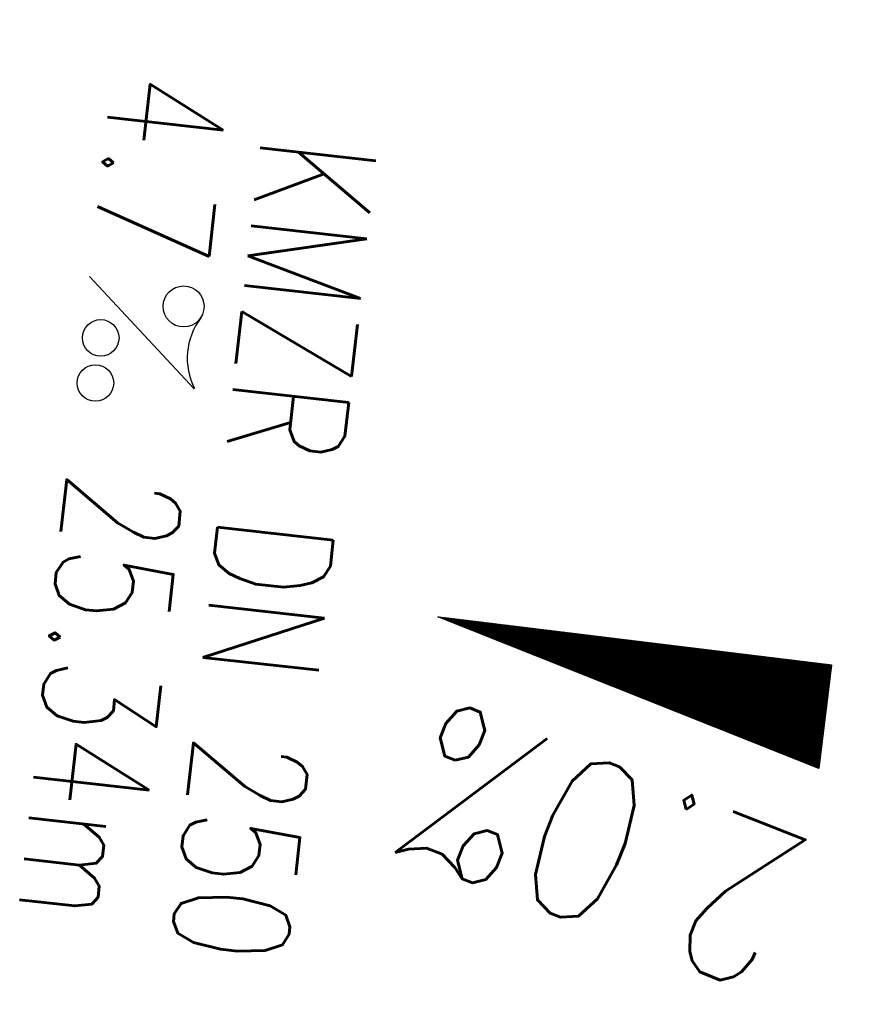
# Model space of a CAD drawing. Extents: x 459406 to 461721, y 413308 to 423218.
# Tile 9 of 256: x 460889 to 460902, y 413752 to 413768. Entities that reach past the tile are written whole.
import ezdxf
from ezdxf.enums import TextEntityAlignment as Align

# ---------------------------------------------------------------- set-up
doc = ezdxf.new("R2010")
doc.units = 0
doc.header["$LTSCALE"] = 2
doc.header["$MEASUREMENT"] = 0
doc.linetypes.add('AUSGEZOGEN', pattern=[0])
doc.linetypes.add('STRICHPT-X3', pattern=[3, 1.5, -0.75, 0, -0.75])
doc.layers.get('0').update_dxf_attribs({"linetype": 'AUSGEZOGEN'})
for name, color, linetype in [('ACHSE', 1, 'STRICHPT-X3'), ('FBR', 8, 'CONTINUOUS'), ('GEF', 7, 'AUSGEZOGEN'), ('TEXTO', 4, 'CONTINUOUS'), ('TEXTU', 4, 'CONTINUOUS')]:
    doc.layers.add(name, color=color, linetype=linetype)
doc.styles.add('ROMANS', font='romans.shx', dxfattribs={"width": 0.8})

# ---------------------------------------------------------------- blocks, each defined once
blk = doc.blocks.new('PROM')
blk.add_line((1.566, 1.817), (0.019, 0.015))
for centre, radius in [((0.317, 1.51), 0.317), ((0.943, 0.291), 0.283), ((1.645, 0.287), 0.283)]:
    blk.add_circle(centre, radius)
blk.add_arc((0.992, 2.682), 1.033, 239.1414, 303.3549)
blk = doc.blocks.new('*X8')
at = {"color": 0}
for p, q in [((725.827, 193.844), (727.436, 195.453)), ((725.827, 193.853), (727.427, 195.453)), ((725.827, 193.861), (727.418, 195.453)), ((725.827, 193.87), (727.409, 195.453)), ((725.827, 193.879), (727.401, 195.453)), ((725.827, 193.888), (727.392, 195.453)), ((725.827, 193.897), (727.383, 195.453)), ((725.827, 193.906), (727.374, 195.453)), ((725.827, 193.914), (727.365, 195.453)), ((725.827, 193.923), (727.356, 195.453)), ((725.827, 193.932), (727.347, 195.453)), ((725.827, 193.941), (727.339, 195.453)), ((725.827, 193.95), (727.33, 195.453)), ((725.827, 193.959), (727.321, 195.453)), ((725.827, 193.967), (727.312, 195.453)), ((725.827, 193.976), (727.303, 195.453)), ((725.827, 193.985), (727.294, 195.453)), ((725.827, 193.994), (727.286, 195.453)), ((725.827, 194.003), (727.277, 195.453)), ((725.827, 194.012), (727.268, 195.453)), ((725.827, 194.02), (727.259, 195.453)), ((725.827, 194.029), (727.25, 195.453)), ((725.827, 194.038), (727.241, 195.453)), ((725.827, 194.047), (727.233, 195.453)), ((725.827, 194.056), (727.224, 195.453)), ((725.827, 194.065), (727.215, 195.453)), ((725.827, 194.073), (727.206, 195.453)), ((725.827, 194.082), (727.197, 195.453)), ((725.827, 194.091), (727.188, 195.453)), ((725.827, 194.1), (727.18, 195.453)), ((725.827, 194.109), (727.171, 195.453)), ((725.827, 194.118), (727.162, 195.453)), ((725.827, 194.127), (727.153, 195.453)), ((725.827, 194.135), (727.144, 195.453)), ((725.827, 194.144), (727.135, 195.453)), ((725.827, 194.153), (727.127, 195.453)), ((725.827, 194.162), (727.118, 195.453)), ((725.827, 194.171), (727.109, 195.453)), ((725.827, 194.18), (727.1, 195.453)), ((725.827, 194.188), (727.091, 195.453)), ((725.827, 194.197), (727.082, 195.453)), ((725.827, 194.206), (727.073, 195.453)), ((725.827, 194.215), (727.065, 195.453)), ((725.827, 194.224), (727.056, 195.453)), ((725.827, 194.233), (727.047, 195.453)), ((725.827, 194.241), (727.038, 195.453)), ((725.827, 194.25), (727.029, 195.453)), ((725.827, 194.259), (727.02, 195.453)), ((725.827, 194.268), (727.012, 195.453)), ((725.827, 194.277), (727.003, 195.453)), ((725.827, 194.286), (726.994, 195.453)), ((725.827, 194.294), (726.985, 195.453)), ((725.827, 194.303), (726.976, 195.453)), ((725.827, 194.312), (726.967, 195.453)), ((725.827, 194.321), (726.959, 195.453)), ((725.827, 194.33), (726.95, 195.453)), ((725.827, 194.339), (726.941, 195.453)), ((725.827, 194.348), (726.932, 195.453)), ((725.827, 194.356), (726.923, 195.453)), ((725.827, 194.365), (726.914, 195.453)), ((725.827, 194.374), (726.906, 195.453)), ((725.827, 194.383), (726.897, 195.453)), ((725.827, 194.392), (726.888, 195.453)), ((725.827, 194.401), (726.879, 195.453)), ((725.827, 194.409), (726.87, 195.453)), ((725.827, 194.418), (726.861, 195.453)), ((725.827, 194.427), (726.853, 195.453)), ((725.827, 194.436), (726.844, 195.453)), ((725.827, 194.445), (726.835, 195.453)), ((725.827, 194.454), (726.826, 195.453)), ((725.827, 194.462), (726.817, 195.453)), ((725.827, 194.471), (726.808, 195.453)), ((725.827, 194.48), (726.799, 195.453)), ((725.827, 194.489), (726.791, 195.453)), ((725.827, 194.498), (726.782, 195.453)), ((725.827, 194.507), (726.773, 195.453)), ((725.827, 194.515), (726.764, 195.453)), ((725.827, 194.524), (726.755, 195.453)), ((725.827, 194.533), (726.746, 195.453)), ((725.827, 194.542), (726.738, 195.453)), ((725.827, 194.551), (726.729, 195.453)), ((725.827, 194.56), (726.72, 195.453)), ((725.827, 194.568), (726.711, 195.453)), ((725.827, 194.577), (726.702, 195.453)), ((725.827, 194.586), (726.693, 195.453)), ((725.827, 194.595), (726.685, 195.453)), ((725.827, 194.604), (726.676, 195.453)), ((725.827, 194.613), (726.667, 195.453)), ((725.827, 194.622), (726.658, 195.453)), ((725.827, 194.63), (726.649, 195.453)), ((725.827, 194.639), (726.64, 195.453)), ((725.827, 194.648), (726.632, 195.453)), ((725.827, 194.657), (726.623, 195.453)), ((725.827, 194.666), (726.614, 195.453)), ((725.827, 194.675), (726.605, 195.453)), ((725.827, 194.683), (726.596, 195.453)), ((725.827, 194.692), (726.587, 195.453)), ((725.827, 194.701), (726.579, 195.453)), ((725.827, 194.71), (726.57, 195.453)), ((725.827, 194.719), (726.561, 195.453)), ((725.827, 194.728), (726.552, 195.453)), ((725.827, 194.736), (726.543, 195.453)), ((725.827, 194.745), (726.534, 195.453)), ((725.827, 194.754), (726.525, 195.453)), ((725.827, 194.763), (726.517, 195.453)), ((725.827, 194.772), (726.508, 195.453)), ((725.827, 194.781), (726.499, 195.453)), ((725.827, 194.789), (726.49, 195.453)), ((725.827, 194.798), (726.481, 195.453)), ((725.827, 194.807), (726.472, 195.453)), ((725.827, 194.816), (726.464, 195.453)), ((725.827, 194.825), (726.455, 195.453)), ((725.827, 194.834), (726.446, 195.453)), ((725.827, 194.842), (726.437, 195.453)), ((725.827, 194.851), (726.428, 195.453)), ((725.827, 194.86), (726.419, 195.453)), ((725.827, 194.869), (726.411, 195.453)), ((725.827, 194.878), (726.402, 195.453)), ((725.827, 194.887), (726.393, 195.453)), ((725.827, 194.896), (726.384, 195.453)), ((725.827, 194.904), (726.375, 195.453)), ((725.827, 194.913), (726.366, 195.453)), ((725.827, 194.922), (726.358, 195.453)), ((725.827, 194.931), (726.349, 195.453)), ((725.827, 194.94), (726.34, 195.453)), ((725.827, 194.949), (726.331, 195.453)), ((725.827, 194.957), (726.322, 195.453)), ((725.827, 194.966), (726.313, 195.453)), ((725.827, 194.975), (726.305, 195.453)), ((725.827, 194.984), (726.296, 195.453)), ((725.827, 194.993), (726.287, 195.453)), ((725.827, 195.002), (726.278, 195.453)), ((725.827, 195.01), (726.269, 195.453)), ((725.827, 195.019), (726.26, 195.453)), ((725.827, 195.028), (726.251, 195.453)), ((725.827, 195.037), (726.243, 195.453)), ((725.827, 195.046), (726.234, 195.453)), ((725.827, 195.055), (726.225, 195.453)), ((725.827, 195.063), (726.216, 195.453)), ((725.827, 195.072), (726.207, 195.453)), ((725.827, 195.081), (726.198, 195.453)), ((725.827, 195.09), (726.19, 195.453)), ((725.827, 195.099), (726.181, 195.453)), ((725.827, 195.108), (726.172, 195.453)), ((725.827, 195.116), (726.163, 195.453)), ((725.827, 195.125), (726.154, 195.453)), ((725.827, 195.134), (726.145, 195.453)), ((725.827, 195.143), (726.137, 195.453)), ((725.827, 195.152), (726.128, 195.453)), ((725.827, 195.161), (726.119, 195.453)), ((725.827, 195.17), (726.11, 195.453)), ((725.827, 195.178), (726.101, 195.453)), ((725.827, 195.187), (726.092, 195.453)), ((725.827, 195.196), (726.084, 195.453)), ((725.827, 195.205), (726.075, 195.453)), ((725.827, 195.214), (726.066, 195.453)), ((725.827, 195.223), (726.057, 195.453)), ((725.827, 195.231), (726.048, 195.453)), ((725.827, 195.24), (726.039, 195.453)), ((725.827, 195.249), (726.031, 195.453)), ((725.827, 195.258), (726.022, 195.453)), ((725.827, 195.267), (726.013, 195.453)), ((725.827, 195.276), (726.004, 195.453)), ((725.827, 195.284), (725.995, 195.453)), ((725.827, 195.293), (725.986, 195.453)), ((725.827, 195.302), (725.977, 195.453)), ((725.827, 195.311), (725.969, 195.453)), ((725.827, 195.32), (725.96, 195.453)), ((725.827, 195.329), (725.951, 195.453)), ((725.827, 195.337), (725.942, 195.453)), ((725.827, 195.346), (725.933, 195.453)), ((725.827, 195.355), (725.924, 195.453)), ((725.827, 195.364), (725.916, 195.453)), ((725.827, 195.373), (725.907, 195.453)), ((725.827, 195.382), (725.898, 195.453)), ((725.827, 195.39), (725.889, 195.453)), ((725.827, 195.399), (725.88, 195.453)), ((725.827, 195.408), (725.871, 195.453)), ((725.827, 195.417), (725.863, 195.453)), ((725.827, 195.426), (725.854, 195.453)), ((725.827, 195.435), (725.845, 195.453)), ((725.827, 195.444), (725.836, 195.453)), ((725.827, 193.826), (727.433, 195.433)), ((725.827, 193.817), (727.43, 195.421)), ((725.827, 193.808), (727.427, 195.409)), ((725.827, 193.799), (727.424, 195.397)), ((725.827, 193.791), (727.421, 195.385)), ((725.827, 193.782), (727.418, 195.373)), ((725.827, 193.773), (727.414, 195.361)), ((725.827, 193.764), (727.411, 195.349)), ((725.827, 193.755), (727.408, 195.337)), ((725.827, 193.746), (727.405, 195.325)), ((725.827, 193.738), (727.402, 195.313)), ((725.827, 193.729), (727.399, 195.301)), ((725.827, 193.72), (727.395, 195.289)), ((725.827, 193.711), (727.392, 195.277)), ((725.827, 193.702), (727.389, 195.265)), ((725.827, 193.693), (727.386, 195.253)), ((725.827, 193.685), (727.383, 195.241)), ((725.827, 193.676), (727.38, 195.229)), ((725.827, 193.667), (727.377, 195.217)), ((725.827, 193.658), (727.373, 195.205)), ((725.827, 193.649), (727.37, 195.193)), ((725.827, 193.64), (727.367, 195.181)), ((725.827, 193.632), (727.364, 195.169)), ((725.827, 193.623), (727.361, 195.157)), ((725.827, 193.614), (727.358, 195.145)), ((725.827, 193.605), (727.354, 195.133)), ((725.827, 193.596), (727.351, 195.121)), ((725.827, 193.587), (727.348, 195.109)), ((725.827, 193.579), (727.345, 195.097)), ((725.827, 193.57), (727.342, 195.085)), ((725.827, 193.561), (727.339, 195.073)), ((725.827, 193.552), (727.336, 195.061)), ((725.827, 193.543), (727.332, 195.049)), ((725.827, 193.534), (727.329, 195.037)), ((725.827, 193.525), (727.326, 195.025)), ((725.827, 193.517), (727.323, 195.013)), ((725.827, 193.508), (727.32, 195.001)), ((725.827, 193.499), (727.317, 194.989)), ((725.827, 193.49), (727.313, 194.977)), ((725.827, 193.481), (727.31, 194.965)), ((725.827, 193.472), (727.307, 194.953)), ((725.827, 193.464), (727.304, 194.941)), ((725.827, 193.455), (727.301, 194.929)), ((725.827, 193.446), (727.298, 194.917)), ((725.827, 193.437), (727.295, 194.905)), ((725.827, 193.428), (727.291, 194.893)), ((725.827, 193.419), (727.288, 194.881)), ((725.827, 193.411), (727.285, 194.869)), ((725.827, 193.402), (727.282, 194.857)), ((725.827, 193.393), (727.279, 194.845)), ((725.827, 193.384), (727.276, 194.833)), ((725.827, 193.375), (727.272, 194.821)), ((725.827, 193.366), (727.269, 194.809)), ((725.827, 193.358), (727.266, 194.797)), ((725.827, 193.349), (727.263, 194.785)), ((725.827, 193.34), (727.26, 194.773)), ((725.827, 193.331), (727.257, 194.761)), ((725.827, 193.322), (727.254, 194.749)), ((725.827, 193.313), (727.25, 194.737)), ((725.827, 193.305), (727.247, 194.725)), ((725.827, 193.296), (727.244, 194.713)), ((725.827, 193.287), (727.241, 194.701)), ((725.827, 193.278), (727.238, 194.689)), ((725.827, 193.269), (727.235, 194.677)), ((725.827, 193.26), (727.231, 194.665)), ((725.827, 193.251), (727.228, 194.653)), ((725.827, 193.243), (727.225, 194.641)), ((725.827, 193.234), (727.222, 194.629)), ((725.827, 193.225), (727.219, 194.617)), ((725.827, 193.216), (727.216, 194.605)), ((725.827, 193.207), (727.213, 194.593)), ((725.827, 193.198), (727.209, 194.581)), ((725.827, 193.19), (727.206, 194.569)), ((725.827, 193.181), (727.203, 194.557)), ((725.827, 193.172), (727.2, 194.545)), ((725.827, 193.163), (727.197, 194.533)), ((725.827, 193.154), (727.194, 194.521)), ((725.827, 193.145), (727.19, 194.509)), ((725.827, 193.137), (727.187, 194.497)), ((725.827, 193.128), (727.184, 194.485)), ((725.827, 193.119), (727.181, 194.473)), ((725.827, 193.11), (727.178, 194.461)), ((725.827, 193.101), (727.175, 194.449)), ((725.827, 193.092), (727.172, 194.437)), ((725.827, 193.084), (727.168, 194.425)), ((725.827, 193.075), (727.165, 194.413)), ((725.827, 193.066), (727.162, 194.401)), ((725.827, 193.057), (727.159, 194.389)), ((725.827, 193.048), (727.156, 194.377)), ((725.827, 193.039), (727.153, 194.365)), ((725.827, 193.031), (727.149, 194.353)), ((725.827, 193.022), (727.146, 194.341)), ((725.827, 193.013), (727.143, 194.329)), ((725.827, 193.004), (727.14, 194.317)), ((725.827, 192.995), (727.137, 194.305)), ((725.827, 192.986), (727.134, 194.293)), ((725.827, 192.977), (727.131, 194.281)), ((725.827, 192.969), (727.127, 194.269)), ((725.827, 192.96), (727.124, 194.257)), ((725.827, 192.951), (727.121, 194.245)), ((725.827, 192.942), (727.118, 194.233)), ((725.827, 192.933), (727.115, 194.221)), ((725.827, 192.924), (727.112, 194.209)), ((725.827, 192.916), (727.108, 194.197)), ((725.827, 192.907), (727.105, 194.185)), ((725.827, 192.898), (727.102, 194.173)), ((725.827, 192.889), (727.099, 194.161)), ((725.827, 192.88), (727.096, 194.15)), ((725.827, 192.871), (727.093, 194.138)), ((725.827, 192.863), (727.09, 194.126)), ((725.827, 192.854), (727.086, 194.114)), ((725.827, 192.845), (727.083, 194.102)), ((725.827, 192.836), (727.08, 194.09)), ((725.827, 192.827), (727.077, 194.078)), ((725.827, 192.818), (727.074, 194.066)), ((725.827, 192.81), (727.071, 194.054)), ((725.827, 192.801), (727.068, 194.042)), ((725.827, 192.792), (727.064, 194.03)), ((725.827, 192.783), (727.061, 194.018)), ((725.827, 192.774), (727.058, 194.006)), ((725.827, 192.765), (727.055, 193.994)), ((725.827, 192.757), (727.052, 193.982)), ((725.827, 192.748), (727.049, 193.97)), ((725.827, 192.739), (727.045, 193.958)), ((725.827, 192.73), (727.042, 193.946)), ((725.827, 192.721), (727.039, 193.934)), ((725.827, 192.712), (727.036, 193.922)), ((725.827, 192.703), (727.033, 193.91)), ((725.827, 192.695), (727.03, 193.898)), ((725.827, 192.686), (727.027, 193.886)), ((725.827, 192.677), (727.023, 193.874)), ((725.827, 192.668), (727.02, 193.862)), ((725.827, 192.659), (727.017, 193.85)), ((725.827, 192.65), (727.014, 193.838)), ((725.827, 192.642), (727.011, 193.826)), ((725.827, 192.633), (727.008, 193.814)), ((725.827, 192.624), (727.004, 193.802)), ((725.827, 192.615), (727.001, 193.79)), ((725.827, 192.606), (726.998, 193.778)), ((725.827, 192.597), (726.995, 193.766)), ((725.827, 192.589), (726.992, 193.754)), ((725.827, 192.58), (726.989, 193.742)), ((725.827, 192.571), (726.986, 193.73)), ((725.827, 192.562), (726.982, 193.718)), ((725.827, 192.553), (726.979, 193.706)), ((725.827, 192.544), (726.976, 193.694)), ((725.827, 192.536), (726.973, 193.682)), ((725.827, 192.527), (726.97, 193.67)), ((725.827, 192.518), (726.967, 193.658)), ((725.827, 192.509), (726.963, 193.646)), ((725.827, 192.5), (726.96, 193.634)), ((725.827, 192.491), (726.957, 193.622)), ((725.827, 192.483), (726.954, 193.61)), ((725.827, 192.474), (726.951, 193.598)), ((725.827, 192.465), (726.948, 193.586)), ((725.827, 192.456), (726.945, 193.574)), ((725.827, 192.447), (726.941, 193.562)), ((725.827, 192.438), (726.938, 193.55)), ((725.827, 192.429), (726.935, 193.538)), ((725.827, 192.421), (726.932, 193.526)), ((725.827, 192.412), (726.929, 193.514)), ((725.827, 192.403), (726.926, 193.502)), ((725.827, 192.394), (726.922, 193.49)), ((725.827, 192.385), (726.919, 193.478)), ((725.827, 192.376), (726.916, 193.466)), ((725.827, 192.368), (726.913, 193.454)), ((725.827, 192.359), (726.91, 193.442)), ((725.827, 192.35), (726.907, 193.43)), ((725.827, 192.341), (726.904, 193.418)), ((725.827, 192.332), (726.9, 193.406)), ((725.827, 192.323), (726.897, 193.394)), ((725.827, 192.315), (726.894, 193.382)), ((725.827, 192.306), (726.891, 193.37)), ((725.827, 192.297), (726.888, 193.358)), ((725.827, 192.288), (726.885, 193.346)), ((725.827, 192.279), (726.881, 193.334)), ((725.827, 192.27), (726.878, 193.322)), ((725.827, 192.262), (726.875, 193.31)), ((725.827, 192.253), (726.872, 193.298)), ((725.827, 192.244), (726.869, 193.286)), ((725.827, 192.235), (726.866, 193.274)), ((725.827, 192.226), (726.863, 193.262)), ((725.827, 192.217), (726.859, 193.25)), ((725.827, 192.209), (726.856, 193.238)), ((725.827, 192.2), (726.853, 193.226)), ((725.827, 192.191), (726.85, 193.214)), ((725.827, 192.182), (726.847, 193.202)), ((725.827, 192.173), (726.844, 193.19)), ((725.827, 192.164), (726.84, 193.178)), ((725.827, 192.155), (726.837, 193.166)), ((725.827, 192.147), (726.834, 193.154)), ((725.827, 192.138), (726.831, 193.142)), ((725.827, 192.129), (726.828, 193.13)), ((725.827, 192.12), (726.825, 193.118)), ((725.827, 192.111), (726.822, 193.106)), ((725.827, 192.102), (726.818, 193.094)), ((725.827, 192.094), (726.815, 193.082)), ((725.827, 192.085), (726.812, 193.07)), ((725.827, 192.076), (726.809, 193.058)), ((725.827, 192.067), (726.806, 193.046)), ((725.827, 192.058), (726.803, 193.034)), ((725.827, 192.049), (726.799, 193.022)), ((725.827, 192.041), (726.796, 193.01)), ((725.827, 192.032), (726.793, 192.998)), ((725.827, 192.023), (726.79, 192.986)), ((725.827, 192.014), (726.787, 192.974)), ((725.827, 192.005), (726.784, 192.962)), ((725.827, 191.996), (726.781, 192.95)), ((725.827, 191.988), (726.777, 192.938)), ((725.827, 191.979), (726.774, 192.926)), ((725.827, 191.97), (726.771, 192.914)), ((725.827, 191.961), (726.768, 192.902)), ((725.827, 191.952), (726.765, 192.89)), ((725.827, 191.943), (726.762, 192.878)), ((725.827, 191.935), (726.758, 192.866)), ((725.827, 191.926), (726.755, 192.854)), ((725.827, 191.917), (726.752, 192.842)), ((725.827, 191.908), (726.749, 192.83)), ((725.827, 191.899), (726.746, 192.818)), ((725.827, 191.89), (726.743, 192.806)), ((725.827, 191.881), (726.74, 192.794)), ((725.827, 191.873), (726.736, 192.782)), ((725.827, 191.864), (726.733, 192.77)), ((725.827, 191.855), (726.73, 192.758)), ((725.827, 191.846), (726.727, 192.746)), ((725.827, 191.837), (726.724, 192.734)), ((725.827, 191.828), (726.721, 192.722)), ((725.827, 191.82), (726.717, 192.71)), ((725.827, 191.811), (726.714, 192.698)), ((725.827, 191.802), (726.711, 192.686)), ((725.827, 191.793), (726.708, 192.674)), ((725.827, 191.784), (726.705, 192.662)), ((725.827, 191.775), (726.702, 192.65)), ((725.827, 191.767), (726.699, 192.639)), ((725.827, 191.758), (726.695, 192.627)), ((725.827, 191.749), (726.692, 192.615)), ((725.827, 191.74), (726.689, 192.603)), ((725.827, 191.731), (726.686, 192.591)), ((725.827, 191.722), (726.683, 192.579)), ((725.827, 191.714), (726.68, 192.567)), ((725.827, 191.705), (726.677, 192.555)), ((725.827, 191.696), (726.673, 192.543)), ((725.827, 191.687), (726.67, 192.531)), ((725.827, 191.678), (726.667, 192.519)), ((725.827, 191.669), (726.664, 192.507)), ((725.827, 191.66), (726.661, 192.495)), ((725.827, 191.652), (726.658, 192.483)), ((725.827, 191.643), (726.654, 192.471)), ((725.827, 191.634), (726.651, 192.459)), ((725.827, 191.625), (726.648, 192.447)), ((725.827, 191.616), (726.645, 192.435)), ((725.827, 191.607), (726.642, 192.423)), ((725.827, 191.599), (726.639, 192.411)), ((725.827, 191.59), (726.636, 192.399)), ((725.827, 191.581), (726.632, 192.387)), ((725.827, 191.572), (726.629, 192.375)), ((725.827, 191.563), (726.626, 192.363)), ((725.827, 191.554), (726.623, 192.351)), ((725.827, 191.546), (726.62, 192.339)), ((725.827, 191.537), (726.617, 192.327)), ((725.827, 191.528), (726.613, 192.315)), ((725.827, 191.519), (726.61, 192.303)), ((725.827, 191.51), (726.607, 192.291)), ((725.827, 191.501), (726.604, 192.279)), ((725.827, 191.493), (726.601, 192.267)), ((725.827, 191.484), (726.598, 192.255)), ((725.827, 191.475), (726.595, 192.243)), ((725.827, 191.466), (726.591, 192.231)), ((725.827, 191.457), (726.588, 192.219)), ((725.827, 191.448), (726.585, 192.207)), ((725.827, 191.44), (726.582, 192.195)), ((725.827, 191.431), (726.579, 192.183)), ((725.827, 191.422), (726.576, 192.171)), ((725.827, 191.413), (726.572, 192.159)), ((725.827, 191.404), (726.569, 192.147)), ((725.827, 191.395), (726.566, 192.135)), ((725.827, 191.386), (726.563, 192.123)), ((725.827, 191.378), (726.56, 192.111)), ((725.827, 191.369), (726.557, 192.099)), ((725.827, 191.36), (726.554, 192.087)), ((725.827, 191.351), (726.55, 192.075)), ((725.827, 191.342), (726.547, 192.063)), ((725.827, 191.333), (726.544, 192.051)), ((725.827, 191.325), (726.541, 192.039)), ((725.827, 191.316), (726.538, 192.027)), ((725.827, 191.307), (726.535, 192.015)), ((725.827, 191.298), (726.531, 192.003)), ((725.827, 191.289), (726.528, 191.991)), ((725.827, 191.28), (726.525, 191.979)), ((725.827, 191.272), (726.522, 191.967)), ((725.827, 191.263), (726.519, 191.955)), ((725.827, 191.254), (726.516, 191.943)), ((725.827, 191.245), (726.513, 191.931)), ((725.827, 191.236), (726.509, 191.919)), ((725.827, 191.227), (726.506, 191.907)), ((725.827, 191.219), (726.503, 191.895)), ((725.827, 191.21), (726.5, 191.883)), ((725.827, 191.201), (726.497, 191.871)), ((725.827, 191.192), (726.494, 191.859)), ((725.827, 191.183), (726.49, 191.847)), ((725.827, 191.174), (726.487, 191.835)), ((725.827, 191.166), (726.484, 191.823)), ((725.827, 191.157), (726.481, 191.811)), ((725.827, 191.148), (726.478, 191.799)), ((725.827, 191.139), (726.475, 191.787)), ((725.827, 191.13), (726.472, 191.775)), ((725.827, 191.121), (726.468, 191.763)), ((725.827, 191.112), (726.465, 191.751)), ((725.827, 191.104), (726.462, 191.739)), ((725.827, 191.095), (726.459, 191.727)), ((725.827, 191.086), (726.456, 191.715)), ((725.827, 191.077), (726.453, 191.703)), ((725.827, 191.068), (726.449, 191.691)), ((725.827, 191.059), (726.446, 191.679)), ((725.827, 191.051), (726.443, 191.667)), ((725.827, 191.042), (726.44, 191.655)), ((725.827, 191.033), (726.437, 191.643)), ((725.827, 191.024), (726.434, 191.631)), ((725.827, 191.015), (726.431, 191.619)), ((725.827, 191.006), (726.427, 191.607)), ((725.827, 190.998), (726.424, 191.595)), ((725.827, 190.989), (726.421, 191.583)), ((725.827, 190.98), (726.418, 191.571)), ((725.827, 190.971), (726.415, 191.559)), ((725.827, 190.962), (726.412, 191.547)), ((725.827, 190.953), (726.408, 191.535)), ((725.827, 190.945), (726.405, 191.523)), ((725.827, 190.936), (726.402, 191.511)), ((725.827, 190.927), (726.399, 191.499)), ((725.827, 190.918), (726.396, 191.487)), ((725.827, 190.909), (726.393, 191.475)), ((725.827, 190.9), (726.39, 191.463)), ((725.827, 190.892), (726.386, 191.451)), ((725.827, 190.883), (726.383, 191.439)), ((725.827, 190.874), (726.38, 191.427)), ((725.827, 190.865), (726.377, 191.415)), ((725.827, 190.856), (726.374, 191.403)), ((725.827, 190.847), (726.371, 191.391)), ((725.827, 190.838), (726.367, 191.379)), ((725.827, 190.83), (726.364, 191.367)), ((725.827, 190.821), (726.361, 191.355)), ((725.827, 190.812), (726.358, 191.343)), ((725.827, 190.803), (726.355, 191.331)), ((725.827, 190.794), (726.352, 191.319)), ((725.827, 190.785), (726.349, 191.307)), ((725.827, 190.777), (726.345, 191.295)), ((725.827, 190.768), (726.342, 191.283)), ((725.827, 190.759), (726.339, 191.271)), ((725.827, 190.75), (726.336, 191.259)), ((725.827, 190.741), (726.333, 191.247)), ((725.827, 190.732), (726.33, 191.235)), ((725.827, 190.724), (726.326, 191.223)), ((725.827, 190.715), (726.323, 191.211)), ((725.827, 190.706), (726.32, 191.199)), ((725.827, 190.697), (726.317, 191.187)), ((725.827, 190.688), (726.314, 191.175)), ((725.827, 190.679), (726.311, 191.163)), ((725.827, 190.671), (726.308, 191.151)), ((725.827, 190.662), (726.304, 191.139)), ((725.827, 190.653), (726.301, 191.128)), ((725.827, 190.644), (726.298, 191.116)), ((725.827, 190.635), (726.295, 191.104)), ((725.827, 190.626), (726.292, 191.092)), ((725.827, 190.618), (726.289, 191.08)), ((725.827, 190.609), (726.286, 191.068)), ((725.827, 190.6), (726.282, 191.056)), ((725.827, 190.591), (726.279, 191.044)), ((725.827, 190.582), (726.276, 191.032)), ((725.827, 190.573), (726.273, 191.02)), ((725.827, 190.564), (726.27, 191.008)), ((725.827, 190.556), (726.267, 190.996)), ((725.827, 190.547), (726.263, 190.984)), ((725.827, 190.538), (726.26, 190.972)), ((725.827, 190.529), (726.257, 190.96)), ((725.827, 190.52), (726.254, 190.948)), ((725.827, 190.511), (726.251, 190.936)), ((725.827, 190.503), (726.248, 190.924)), ((725.827, 190.494), (726.245, 190.912)), ((725.827, 190.485), (726.241, 190.9)), ((725.827, 190.476), (726.238, 190.888)), ((725.827, 190.467), (726.235, 190.876)), ((725.827, 190.458), (726.232, 190.864)), ((725.827, 190.45), (726.229, 190.852)), ((725.827, 190.441), (726.226, 190.84)), ((725.827, 190.432), (726.222, 190.828)), ((725.827, 190.423), (726.219, 190.816)), ((725.827, 190.414), (726.216, 190.804)), ((725.827, 190.405), (726.213, 190.792)), ((725.827, 190.397), (726.21, 190.78)), ((725.827, 190.388), (726.207, 190.768)), ((725.827, 190.379), (726.204, 190.756)), ((725.827, 190.37), (726.2, 190.744)), ((725.827, 190.361), (726.197, 190.732)), ((725.827, 190.352), (726.194, 190.72)), ((725.827, 190.344), (726.191, 190.708)), ((725.827, 190.335), (726.188, 190.696)), ((725.827, 190.326), (726.185, 190.684)), ((725.827, 190.317), (726.181, 190.672)), ((725.827, 190.308), (726.178, 190.66)), ((725.827, 190.299), (726.175, 190.648)), ((725.827, 190.29), (726.172, 190.636)), ((725.827, 190.282), (726.169, 190.624)), ((725.827, 190.273), (726.166, 190.612)), ((725.827, 190.264), (726.163, 190.6)), ((725.827, 190.255), (726.159, 190.588)), ((725.827, 190.246), (726.156, 190.576)), ((725.827, 190.237), (726.153, 190.564)), ((725.827, 190.229), (726.15, 190.552)), ((725.827, 190.22), (726.147, 190.54)), ((725.827, 190.211), (726.144, 190.528)), ((725.827, 190.202), (726.14, 190.516)), ((725.827, 190.193), (726.137, 190.504)), ((725.827, 190.184), (726.134, 190.492)), ((725.827, 190.176), (726.131, 190.48)), ((725.827, 190.167), (726.128, 190.468)), ((725.827, 190.158), (726.125, 190.456)), ((725.827, 190.149), (726.122, 190.444)), ((725.827, 190.14), (726.118, 190.432)), ((725.827, 190.131), (726.115, 190.42)), ((725.827, 190.123), (726.112, 190.408)), ((725.827, 190.114), (726.109, 190.396)), ((725.827, 190.105), (726.106, 190.384)), ((725.827, 190.096), (726.103, 190.372)), ((725.827, 190.087), (726.099, 190.36)), ((725.827, 190.078), (726.096, 190.348)), ((725.827, 190.07), (726.093, 190.336)), ((725.827, 190.061), (726.09, 190.324)), ((725.827, 190.052), (726.087, 190.312)), ((725.827, 190.043), (726.084, 190.3)), ((725.827, 190.034), (726.081, 190.288)), ((725.827, 190.025), (726.077, 190.276)), ((725.827, 190.016), (726.074, 190.264)), ((725.827, 190.008), (726.071, 190.252)), ((725.827, 189.999), (726.068, 190.24)), ((725.827, 189.99), (726.065, 190.228)), ((725.827, 189.981), (726.062, 190.216)), ((725.827, 189.972), (726.058, 190.204)), ((725.827, 189.963), (726.055, 190.192)), ((725.827, 189.955), (726.052, 190.18)), ((725.827, 189.946), (726.049, 190.168)), ((725.827, 189.937), (726.046, 190.156)), ((725.827, 189.928), (726.043, 190.144)), ((725.827, 189.919), (726.04, 190.132)), ((725.827, 189.91), (726.036, 190.12)), ((725.827, 189.902), (726.033, 190.108)), ((725.827, 189.893), (726.03, 190.096)), ((725.827, 189.884), (726.027, 190.084)), ((725.827, 189.875), (726.024, 190.072)), ((725.827, 189.866), (726.021, 190.06)), ((725.827, 189.857), (726.017, 190.048)), ((725.827, 189.849), (726.014, 190.036)), ((725.827, 189.84), (726.011, 190.024)), ((725.827, 189.831), (726.008, 190.012)), ((725.827, 189.822), (726.005, 190)), ((725.827, 189.813), (726.002, 189.988)), ((725.827, 189.804), (725.999, 189.976)), ((725.827, 189.796), (725.995, 189.964)), ((725.827, 189.787), (725.992, 189.952)), ((725.827, 189.778), (725.989, 189.94)), ((725.827, 189.769), (725.986, 189.928)), ((725.827, 189.76), (725.983, 189.916)), ((725.827, 189.751), (725.98, 189.904)), ((725.827, 189.742), (725.976, 189.892)), ((725.827, 189.734), (725.973, 189.88)), ((725.827, 189.725), (725.97, 189.868)), ((725.827, 189.716), (725.967, 189.856)), ((725.827, 189.707), (725.964, 189.844)), ((725.827, 189.698), (725.961, 189.832)), ((725.827, 189.689), (725.958, 189.82)), ((725.827, 189.681), (725.954, 189.808)), ((725.827, 189.672), (725.951, 189.796)), ((725.827, 189.663), (725.948, 189.784)), ((725.827, 189.654), (725.945, 189.772)), ((725.827, 189.645), (725.942, 189.76)), ((725.827, 189.636), (725.939, 189.748)), ((725.827, 189.628), (725.935, 189.736)), ((725.827, 189.619), (725.932, 189.724)), ((725.827, 189.61), (725.929, 189.712)), ((725.827, 189.601), (725.926, 189.7)), ((725.827, 189.592), (725.923, 189.688)), ((725.827, 189.583), (725.92, 189.676)), ((725.827, 189.575), (725.917, 189.664)), ((725.827, 189.566), (725.913, 189.652)), ((725.827, 189.557), (725.91, 189.64)), ((725.827, 189.548), (725.907, 189.628)), ((725.827, 189.539), (725.904, 189.616)), ((725.827, 189.53), (725.901, 189.605)), ((725.827, 189.521), (725.898, 189.593)), ((725.827, 189.513), (725.895, 189.581)), ((725.827, 189.504), (725.891, 189.569)), ((725.827, 189.495), (725.888, 189.557)), ((725.827, 189.486), (725.885, 189.545)), ((725.827, 189.477), (725.882, 189.533)), ((725.827, 189.468), (725.879, 189.521)), ((725.827, 189.46), (725.876, 189.509)), ((725.827, 189.451), (725.872, 189.497)), ((725.827, 189.442), (725.869, 189.485)), ((725.827, 189.433), (725.866, 189.473)), ((725.827, 189.424), (725.863, 189.461)), ((725.827, 189.415), (725.86, 189.449)), ((725.827, 189.407), (725.857, 189.437)), ((725.827, 189.398), (725.854, 189.425)), ((725.827, 189.389), (725.85, 189.413)), ((725.827, 189.38), (725.847, 189.401)), ((725.827, 189.371), (725.844, 189.389)), ((725.827, 189.362), (725.841, 189.377)), ((725.827, 189.354), (725.838, 189.365)), ((725.827, 189.345), (725.835, 189.353)), ((725.827, 189.336), (725.831, 189.341))]:
    blk.add_line(p, q, dxfattribs=at)
blk = doc.blocks.new('GEF')
at = {"color": 0}
for p, q in [((0.01, 0.018), (0.01, 6.148)), ((1.622, 6.148), (0.01, 0.018)), ((0.01, 6.148), (1.622, 6.148))]:
    blk.add_line(p, q, dxfattribs=at)
blk.add_blockref('*X8', (-725.817, -189.305), dxfattribs=at)

msp = doc.modelspace()

# ---------------------------------------------------------------- linework, layer by layer
at = {"layer": 'ACHSE', "flags": 128}
msp.add_lwpolyline([(460985.548, 416976.25), (460982.742, 416926.329), (460979.936, 416876.407), (460977.13, 416826.486), (460974.324, 416776.565), (460971.518, 416726.644), (460968.712, 416676.723), (460965.906, 416626.802), (460963.1, 416576.88, 0), (460961.733, 416552.566, 0), (460960.294, 416526.959, -0.000009), (460958.89, 416501.998, 0.00001), (460957.487, 416477.038, 0.000001), (460956.785, 416464.557, -0.000001), (460956.084, 416452.077), (460954.681, 416427.117), (460953.278, 416402.156), (460951.875, 416377.196, 0.000027), (460951.185, 416364.909, -0.000114), (460950.495, 416352.621, -0.000169), (460950.493, 416352.583, 0.000019), (460950.473, 416352.235, 0.002347), (460949.964, 416342.501, 0.0015), (460949.285, 416327.263, 0.002663), (460948.888, 416316.296, 0.002084), (460948.513, 416302.275, 0.002087), (460948.283, 416289.783, 0.002085), (460948.158, 416277.278, 0.002085), (460948.137, 416264.779, 0.002085), (460948.22, 416252.279, 0.002086), (460948.407, 416239.774, 0.002088), (460948.699, 416227.283, 0.002084), (460949.095, 416214.794, 0.002083), (460949.595, 416202.3, 0.002081), (460950.199, 416189.812, 0.002082), (460950.907, 416177.335, 0.002086), (460951.719, 416164.862, 0.002086), (460952.635, 416152.395, 0.002087), (460953.654, 416139.944, 0.002084), (460954.779, 416127.487, 0.002085), (460956.008, 416115.039, 0.002088), (460957.338, 416102.619, 0.002086), (460958.772, 416090.211, 0.002083), (460960.312, 416077.796, 0.002082), (460961.956, 416065.389, 0.002087), (460963.699, 416053.027, 0.002086), (460965.546, 416040.675, 0.002083), (460967.499, 416028.318, 0.00208), (460969.554, 416015.985, 0.002081), (460971.71, 416003.675, 0.002087), (460973.97, 415991.377, 0.002089), (460976.331, 415979.107, 0.002087), (460978.792, 415966.867, 0.002082), (460981.362, 415954.618, 0.002082), (460984.148, 415941.865, 0.002276), (460986.8, 415930.217, 0.001902), (460990.244, 415915.651, 0.002837), (460992.645, 415905.91, 0.000643), (460995.488, 415894.713, 0.001405), (460996.809, 415889.596, 0), (460998.528, 415883.015, 0.000001), (460998.872, 415881.699), (461005.191, 415857.511, 0.000017), (461008.351, 415845.417, -0.000015), (461011.511, 415833.323, -0.000002), (461014.671, 415821.229, -0.000002), (461017.83, 415809.135, -0.000001), (461020.99, 415797.041, 0.000005), (461024.149, 415784.946), (461030.468, 415760.758), (461036.787, 415736.57, 0.000028), (461038.983, 415728.166, -0.000015), (461041.179, 415719.762, -0.00065), (461041.486, 415718.58, -0.000124), (461043.088, 415712.377, -0.002577), (461045.469, 415702.947, -0.001641), (461049.083, 415688.106, -0.002531), (461051.665, 415677.106, -0.002087), (461054.672, 415663.739, -0.002079), (461057.313, 415651.527, -0.002077), (461059.854, 415639.283, -0.002078), (461062.295, 415627.009, -0.002083), (461064.629, 415614.743, -0.002085), (461066.86, 415602.46, -0.00208), (461068.994, 415590.128, -0.00208), (461071.024, 415577.786, -0.002082), (461072.949, 415565.443, -0.002086), (461074.772, 415553.076, -0.002086), (461076.492, 415540.695, -0.002081), (461078.107, 415528.309, -0.002078), (461079.622, 415515.892, -0.00208), (461081.034, 415503.452, -0.002087), (461082.339, 415491.041, -0.002085), (461083.54, 415478.621, -0.002078), (461084.641, 415466.147, -0.002076), (461085.638, 415453.67, -0.002082), (461086.529, 415441.219, -0.002088), (461087.317, 415428.753, -0.002085), (461088.001, 415416.263, -0.002081), (461088.581, 415403.772, -0.002082), (461089.057, 415391.285, -0.00208), (461089.429, 415378.795, -0.002078), (461089.697, 415366.294, -0.002082), (461089.861, 415353.787, -0.002085), (461089.921, 415341.295, -0.002085), (461089.877, 415328.803, -0.002082), (461089.728, 415316.296, -0.002078), (461089.475, 415303.794, -0.00208), (461089.119, 415291.304, -0.002082), (461088.658, 415278.809, -0.002084), (461088.094, 415266.325, -0.002082), (461087.426, 415253.85, -0.00208), (461086.653, 415241.367, -0.002079), (461085.777, 415228.897, -0.00208), (461084.797, 415216.436, -0.002085), (461083.633, 415203.064, -0.002418), (461082.526, 415191.54, -0.001753), (461080.941, 415176.374, -0.002741), (461079.84, 415166.685, -0.000279), (461078.804, 415158.036, -0.000933), (461078.489, 415155.455, -0.000004), (461077.263, 415145.575, -0.00001), (461076.803, 415141.87), (461073.723, 415117.061, 0.000001), (461071.82, 415101.734, 0.000001), (461070.643, 415092.251, 0.000018), (461069.104, 415079.846, -0.000014), (461067.564, 415067.441, -0.000008), (461066.024, 415055.036, 0.000011), (461064.484, 415042.632), (461058.325, 414993.013), (461052.166, 414943.394, -0.000009), (461049.086, 414918.584, 0.000009), (461046.006, 414893.774), (461039.847, 414844.155), (461033.688, 414794.536), (461027.529, 414744.917, -0.00001), (461024.449, 414720.107, 0.00001), (461021.369, 414695.298, 0.000001), (461018.29, 414670.488, -0.000001), (461015.21, 414645.678, 0), (461011.182, 414613.231, -0.000001), (461009.051, 414596.059, -0.000009), (461005.971, 414571.249, 0.00001), (461002.891, 414546.44), (460996.732, 414496.821), (460990.573, 414447.202), (460984.414, 414397.583, -0.000009), (460981.334, 414372.773, 0.000009), (460978.254, 414347.963), (460972.095, 414298.344), (460965.936, 414248.725), (460959.777, 414199.106, -0.00001), (460956.697, 414174.297, 0.00001), (460953.617, 414149.487, 0.000001), (460950.537, 414124.677, -0.000001), (460947.458, 414099.867, 0), (460943.43, 414067.42, -0.000001), (460941.299, 414050.248, -0.000009), (460938.219, 414025.438, 0.00001), (460935.139, 414000.629), (460928.98, 413951.01), (460922.821, 413901.391, 0.000001), (460919.742, 413876.581, -0.000001), (460916.662, 413851.771, -0.00001), (460913.582, 413826.961, 0.00001), (460910.502, 413802.152), (460904.343, 413752.533), (460898.184, 413702.914), (460892.025, 413653.295, -0.00001), (460888.945, 413628.486, 0.00001), (460885.865, 413603.676, 0.000001), (460882.785, 413578.866, -0.000001), (460879.706, 413554.056, 0), (460875.678, 413521.609, -0.000001), (460873.547, 413504.437, -0.000009), (460870.467, 413479.628, 0.00001), (460867.387, 413454.818), (460861.228, 413405.199), (460855.069, 413355.58, -0.000004), (460853.233, 413340.792, -0.000002), (460849.402, 413309.93)], format="xyb", dxfattribs=at)
at = {"layer": 'FBR'}
for points in [[(461019.632, 414695.514, 0.000001), (461016.553, 414670.704)], [(461023.106, 414695.082, 0.000001), (461020.026, 414670.272)], [(461038.488, 414693.173, 0.000001), (461035.408, 414668.363)], [(460936.498, 414151.612, 0.000001), (460933.419, 414126.802)], [(460951.88, 414149.703, 0.000001), (460948.801, 414124.893)], [(460955.354, 414149.271, 0.000001), (460952.274, 414124.461)], [(460970.736, 414147.362, 0.000001), (460967.656, 414122.552)], [(460905.702, 413903.516, 0.000001), (460902.623, 413878.706, -0.000001), (460899.543, 413853.896, -0.00001), (460896.463, 413829.087, 0.00001), (460893.383, 413804.277), (460887.224, 413754.658), (460881.065, 413705.039), (460874.906, 413655.42, -0.00001), (460871.826, 413630.611, 0.000001), (460871.505, 413628.024, 0.000001)], [(460921.084, 413901.607, 0.000001), (460918.005, 413876.797, -0.000001), (460914.925, 413851.987, -0.00001), (460911.845, 413827.177, 0.00001), (460908.765, 413802.368), (460902.606, 413752.749), (460900.552, 413736.195)], [(460924.558, 413901.175, 0.000001), (460921.478, 413876.365, -0.000001), (460918.399, 413851.555, -0.00001), (460915.319, 413826.746, 0.00001), (460912.239, 413801.936), (460906.08, 413752.317), (460904.095, 413735.755)], [(460939.94, 413899.266, 0.000001), (460936.86, 413874.456, -0.000001), (460933.781, 413849.646, -0.00001), (460930.701, 413824.836, 0.00001), (460927.621, 413800.027), (460921.462, 413750.408), (460915.942, 413705.939)]]:
    msp.add_lwpolyline(points, format="xyb", dxfattribs=at)

# ---------------------------------------------------------------- block references
at = {"layer": 'GEF', "rotation": 263.0184744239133}
msp.add_blockref('GEF', (460895.656, 413758.469), dxfattribs=at)
at = {"layer": 'TEXTU', "rotation": 263.6130017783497}
msp.add_blockref('PROM', (460890.274, 413763.738), dxfattribs=at)

# ---------------------------------------------------------------- texts
at = {"layer": 'GEF', "style": 'ROMANS', "width": 0.8}
msp.add_text('2.0%', height=2.5, rotation=158.5485, dxfattribs=at).set_placement((460901.59, 413754.915))
at = {"layer": 'TEXTO', "style": 'ROMANS', "width": 0.75}
msp.add_text('KMZR DN 250', height=1.8, rotation=263.613, dxfattribs=at).set_placement((460892.236, 413759.583), align=Align.CENTER)
at = {"layer": 'TEXTU', "style": 'ROMANS', "width": 0.75}
for s, p in [('4.7', (460890.647, 413766.93)), ('25.34m', (460889.952, 413760.75))]:
    msp.add_text(s, height=1.8, rotation=263.613, dxfattribs=at).set_placement(p)

doc.saveas('drawing.dxf')
